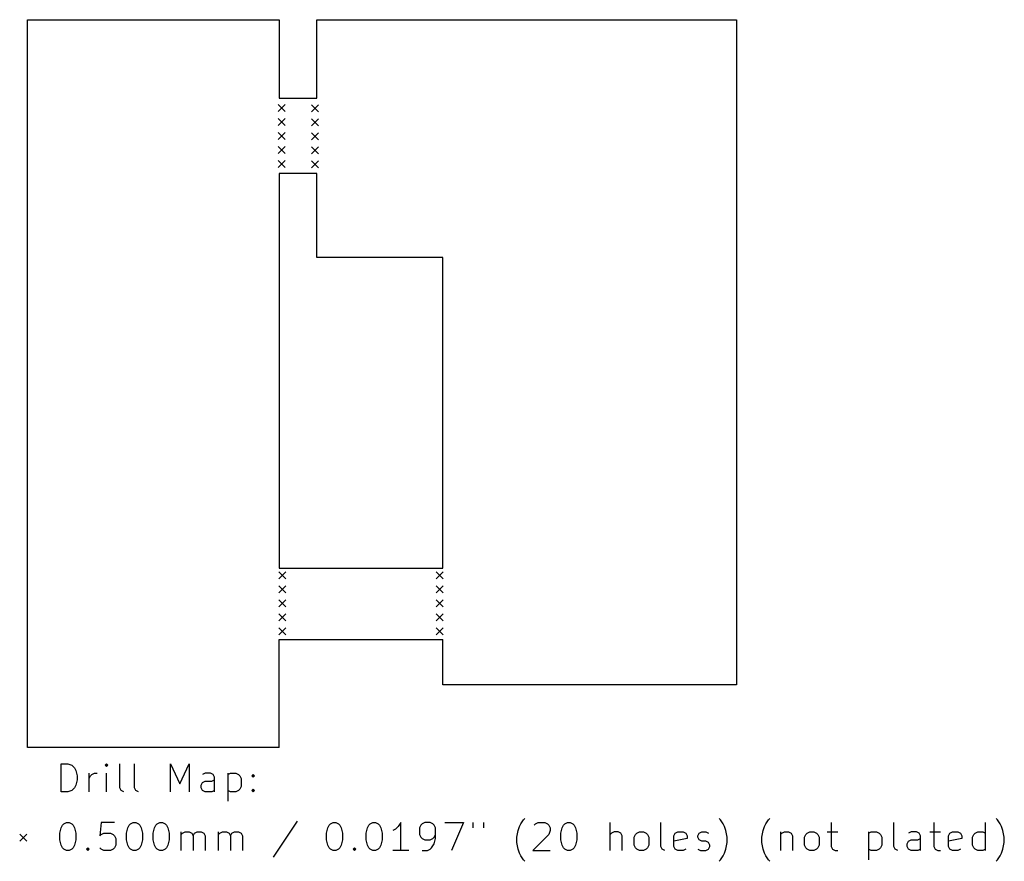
# Model space of a CAD drawing. Extents: x 3.49 to 6.26, y -4.38 to -2.01.
import ezdxf

# ---------------------------------------------------------------- set-up
doc = ezdxf.new("R2010")
doc.units = 0
doc.header["$MEASUREMENT"] = 0
doc.layers.add('BLACK', color=7, linetype='CONTINUOUS')

msp = doc.modelspace()

# ---------------------------------------------------------------- linework, layer by layer
at = {"layer": 'BLACK', "linetype": 'CONTINUOUS'}
for p, q in [((3.51181, -2.00787), (4.22047, -2.00787)), ((3.51181, -4.05512), (3.51181, -2.00787)), ((4.22047, -2.00787), (4.22047, -2.22835)), ((4.32677, -2.00787), (5.50787, -2.00787)), ((4.32677, -2.22835), (4.32677, -2.00787)), ((5.50787, -2.00787), (5.50787, -3.87894)), ((4.22047, -2.22835), (4.32677, -2.22835)), ((4.21752, -2.24606), (4.2372, -2.26575)), ((4.2372, -2.24606), (4.21752, -2.26575)), ((4.31201, -2.24705), (4.33169, -2.26673)), ((4.33169, -2.24705), (4.31201, -2.26673)), ((4.21752, -2.28543), (4.2372, -2.30512)), ((4.2372, -2.28543), (4.21752, -2.30512)), ((4.31201, -2.28642), (4.33169, -2.3061)), ((4.33169, -2.28642), (4.31201, -2.3061)), ((4.21752, -2.3248), (4.2372, -2.34449)), ((4.2372, -2.3248), (4.21752, -2.34449)), ((4.31201, -2.32579), (4.33169, -2.34547)), ((4.33169, -2.32579), (4.31201, -2.34547)), ((4.21752, -2.36417), (4.2372, -2.38386)), ((4.2372, -2.36417), (4.21752, -2.38386)), ((4.31201, -2.36516), (4.33169, -2.38484)), ((4.33169, -2.36516), (4.31201, -2.38484)), ((4.21752, -2.40354), (4.2372, -2.42323)), ((4.2372, -2.40354), (4.21752, -2.42323)), ((4.31201, -2.40453), (4.33169, -2.42421)), ((4.33169, -2.40453), (4.31201, -2.42421)), ((4.22047, -2.44094), (4.22047, -3.55118)), ((4.32677, -2.44094), (4.22047, -2.44094)), ((4.32677, -2.67717), (4.32677, -2.44094)), ((4.6811, -2.67717), (4.32677, -2.67717)), ((4.6811, -3.55118), (4.6811, -2.67717)), ((4.21949, -3.56102), (4.23917, -3.58071)), ((4.23917, -3.56102), (4.21949, -3.58071)), ((4.22047, -3.55118), (4.6811, -3.55118)), ((4.6624, -3.56102), (4.68209, -3.58071)), ((4.68209, -3.56102), (4.6624, -3.58071)), ((4.21949, -3.60039), (4.23917, -3.62008)), ((4.23917, -3.60039), (4.21949, -3.62008)), ((4.6624, -3.60039), (4.68209, -3.62008)), ((4.68209, -3.60039), (4.6624, -3.62008)), ((4.21949, -3.63976), (4.23917, -3.65945)), ((4.23917, -3.63976), (4.21949, -3.65945)), ((4.6624, -3.63976), (4.68209, -3.65945)), ((4.68209, -3.63976), (4.6624, -3.65945)), ((4.21949, -3.67913), (4.23917, -3.69882)), ((4.23917, -3.67913), (4.21949, -3.69882)), ((4.6624, -3.67913), (4.68209, -3.69882)), ((4.68209, -3.67913), (4.6624, -3.69882)), ((4.21949, -3.7185), (4.23917, -3.73819)), ((4.23917, -3.7185), (4.21949, -3.73819)), ((4.6624, -3.7185), (4.68209, -3.73819)), ((4.68209, -3.7185), (4.6624, -3.73819)), ((4.22047, -4.05512), (4.22047, -3.75197)), ((4.22047, -3.75197), (4.6811, -3.75197)), ((4.6811, -3.87894), (4.6811, -3.75197)), ((5.50787, -3.87894), (4.6811, -3.87894)), ((4.22047, -4.05512), (3.51181, -4.05512)), ((3.60733, -4.18013), (3.60733, -4.10139)), ((3.60733, -4.10139), (3.62608, -4.10139)), ((3.62608, -4.10139), (3.63733, -4.10514)), ((3.73481, -4.10139), (3.73106, -4.10514)), ((3.73856, -4.10514), (3.73481, -4.10139)), ((3.73481, -4.10139), (3.73481, -4.10889)), ((3.77231, -4.16888), (3.77231, -4.10139)), ((3.81355, -4.16888), (3.81355, -4.10139)), ((3.91479, -4.18013), (3.91479, -4.10139)), ((3.91479, -4.10139), (3.94104, -4.15763)), ((3.94104, -4.15763), (3.96729, -4.10139)), ((3.96729, -4.10139), (3.96729, -4.18013)), ((3.63733, -4.10514), (3.64483, -4.11264)), ((3.64483, -4.11264), (3.64858, -4.12013)), ((3.64858, -4.12013), (3.65232, -4.13513)), ((3.68607, -4.18013), (3.68607, -4.12763)), ((3.69357, -4.13138), (3.70107, -4.12763)), ((3.70107, -4.12763), (3.70857, -4.12763)), ((3.73106, -4.10514), (3.73481, -4.10889)), ((3.73481, -4.10889), (3.73856, -4.10514)), ((3.73481, -4.18013), (3.73481, -4.12763)), ((4.01228, -4.12763), (4.00478, -4.13138)), ((4.02728, -4.12763), (4.01228, -4.12763)), ((4.03478, -4.13138), (4.02728, -4.12763)), ((4.07602, -4.12763), (4.07602, -4.20637)), ((4.07602, -4.13138), (4.08352, -4.12763)), ((4.08352, -4.12763), (4.09852, -4.12763)), ((4.09852, -4.12763), (4.10602, -4.13138)), ((3.65232, -4.14638), (3.64858, -4.16138)), ((3.65232, -4.13513), (3.65232, -4.14638)), ((3.68607, -4.14263), (3.68982, -4.13513)), ((3.68982, -4.13513), (3.69357, -4.13138)), ((4.00103, -4.16138), (4.00478, -4.15388)), ((4.00478, -4.15388), (4.01228, -4.15013)), ((4.01228, -4.15013), (4.03103, -4.15013)), ((4.03103, -4.15013), (4.03853, -4.14638)), ((4.03853, -4.13888), (4.03478, -4.13138)), ((4.03853, -4.18013), (4.03853, -4.13888)), ((4.10602, -4.13138), (4.10977, -4.13513)), ((4.10977, -4.13513), (4.11352, -4.14263)), ((4.11352, -4.14263), (4.11352, -4.16513)), ((4.14351, -4.13513), (4.14726, -4.13138)), ((4.14726, -4.13888), (4.14351, -4.13513)), ((4.14726, -4.13138), (4.15101, -4.13513)), ((4.14726, -4.13138), (4.14726, -4.13888)), ((4.15101, -4.13513), (4.14726, -4.13888)), ((3.62608, -4.18013), (3.60733, -4.18013)), ((3.63733, -4.17638), (3.62608, -4.18013)), ((3.64483, -4.16888), (3.63733, -4.17638)), ((3.64858, -4.16138), (3.64483, -4.16888)), ((3.77606, -4.17638), (3.77231, -4.16888)), ((3.78356, -4.18013), (3.77606, -4.17638)), ((3.8173, -4.17638), (3.81355, -4.16888)), ((3.8248, -4.18013), (3.8173, -4.17638)), ((4.00103, -4.16888), (4.00103, -4.16138)), ((4.00478, -4.17638), (4.00103, -4.16888)), ((4.01228, -4.18013), (4.00478, -4.17638)), ((4.03103, -4.18013), (4.01228, -4.18013)), ((4.03853, -4.17638), (4.03103, -4.18013)), ((4.08352, -4.18013), (4.07602, -4.17638)), ((4.09852, -4.18013), (4.08352, -4.18013)), ((4.10602, -4.17638), (4.09852, -4.18013)), ((4.10977, -4.17263), (4.10602, -4.17638)), ((4.11352, -4.16513), (4.10977, -4.17263)), ((4.14351, -4.17638), (4.14726, -4.17263)), ((4.14726, -4.18013), (4.14351, -4.17638)), ((4.14726, -4.17263), (4.15101, -4.17638)), ((4.14726, -4.17263), (4.14726, -4.18013)), ((4.15101, -4.17638), (4.14726, -4.18013)), ((3.61483, -4.27049), (3.62233, -4.26674)), ((3.62233, -4.26674), (3.62983, -4.26674)), ((3.62983, -4.26674), (3.63733, -4.27049)), ((3.71982, -4.26674), (3.71607, -4.30424)), ((3.75731, -4.26674), (3.71982, -4.26674)), ((3.80231, -4.27049), (3.8098, -4.26674)), ((3.8098, -4.26674), (3.8173, -4.26674)), ((3.8173, -4.26674), (3.8248, -4.27049)), ((3.8773, -4.27049), (3.8848, -4.26674)), ((3.8848, -4.26674), (3.89229, -4.26674)), ((3.89229, -4.26674), (3.89979, -4.27049)), ((4.271, -4.26299), (4.20351, -4.36423)), ((4.36474, -4.27049), (4.37223, -4.26674)), ((4.37223, -4.26674), (4.37973, -4.26674)), ((4.37973, -4.26674), (4.38723, -4.27049)), ((4.47722, -4.27049), (4.48472, -4.26674)), ((4.48472, -4.26674), (4.49222, -4.26674)), ((4.49222, -4.26674), (4.49972, -4.27049)), ((4.56346, -4.26674), (4.55596, -4.27799)), ((4.56346, -4.34548), (4.56346, -4.26674)), ((4.63095, -4.26674), (4.62345, -4.27049)), ((4.64595, -4.26674), (4.63095, -4.26674)), ((4.65345, -4.27049), (4.64595, -4.26674)), ((4.6872, -4.26674), (4.73969, -4.26674)), ((4.73969, -4.26674), (4.70594, -4.34548)), ((4.76594, -4.26674), (4.76594, -4.28174)), ((4.79593, -4.26674), (4.79593, -4.28174)), ((4.90092, -4.27049), (4.90842, -4.25924)), ((4.90842, -4.25924), (4.91217, -4.25549)), ((4.94216, -4.27049), (4.94966, -4.26674)), ((4.94966, -4.26674), (4.96841, -4.26674)), ((4.96841, -4.26674), (4.97591, -4.27049)), ((5.02465, -4.27049), (5.03215, -4.26674)), ((5.03215, -4.26674), (5.03965, -4.26674)), ((5.03965, -4.26674), (5.04715, -4.27049)), ((5.15214, -4.34548), (5.15214, -4.26674)), ((5.29462, -4.33423), (5.29462, -4.26674)), ((5.46335, -4.25924), (5.4596, -4.25549)), ((5.47085, -4.27049), (5.46335, -4.25924)), ((5.59083, -4.27049), (5.59833, -4.25924)), ((5.59833, -4.25924), (5.60208, -4.25549)), ((5.77456, -4.26674), (5.77456, -4.33423)), ((5.95079, -4.33423), (5.95079, -4.26674)), ((6.06327, -4.26674), (6.06327, -4.33423)), ((6.20951, -4.34548), (6.20951, -4.26674)), ((6.24325, -4.25924), (6.2395, -4.25549)), ((6.25075, -4.27049), (6.24325, -4.25924)), ((3.60358, -4.29674), (3.60733, -4.28174)), ((3.60733, -4.28174), (3.61108, -4.27424)), ((3.61108, -4.27424), (3.61483, -4.27049)), ((3.63733, -4.27049), (3.64108, -4.27424)), ((3.64108, -4.27424), (3.64483, -4.28174)), ((3.64483, -4.28174), (3.64858, -4.29674)), ((3.79106, -4.29674), (3.79481, -4.28174)), ((3.79481, -4.28174), (3.79856, -4.27424)), ((3.79856, -4.27424), (3.80231, -4.27049)), ((3.8248, -4.27049), (3.82855, -4.27424)), ((3.82855, -4.27424), (3.8323, -4.28174)), ((3.8323, -4.28174), (3.83605, -4.29674)), ((3.86605, -4.29674), (3.8698, -4.28174)), ((3.8698, -4.28174), (3.87355, -4.27424)), ((3.87355, -4.27424), (3.8773, -4.27049)), ((3.89979, -4.27049), (3.90354, -4.27424)), ((3.90354, -4.27424), (3.90729, -4.28174)), ((3.90729, -4.28174), (3.91104, -4.29674)), ((3.94479, -4.34548), (3.94479, -4.29299)), ((3.94854, -4.29674), (3.95604, -4.29299)), ((3.95604, -4.29299), (3.96729, -4.29299)), ((3.96729, -4.29299), (3.97478, -4.29674)), ((3.98228, -4.29674), (3.98978, -4.29299)), ((3.98978, -4.29299), (4.00103, -4.29299)), ((4.00103, -4.29299), (4.00853, -4.29674)), ((4.04978, -4.34548), (4.04978, -4.29299)), ((4.05352, -4.29674), (4.06102, -4.29299)), ((4.06102, -4.29299), (4.07227, -4.29299)), ((4.07227, -4.29299), (4.07977, -4.29674)), ((4.08727, -4.29674), (4.09477, -4.29299)), ((4.09477, -4.29299), (4.10602, -4.29299)), ((4.10602, -4.29299), (4.11352, -4.29674)), ((4.35349, -4.29674), (4.35724, -4.28174)), ((4.35724, -4.28174), (4.36099, -4.27424)), ((4.36099, -4.27424), (4.36474, -4.27049)), ((4.38723, -4.27049), (4.39098, -4.27424)), ((4.39098, -4.27424), (4.39473, -4.28174)), ((4.39473, -4.28174), (4.39848, -4.29674)), ((4.46597, -4.29674), (4.46972, -4.28174)), ((4.46972, -4.28174), (4.47347, -4.27424)), ((4.47347, -4.27424), (4.47722, -4.27049)), ((4.49972, -4.27049), (4.50347, -4.27424)), ((4.50347, -4.27424), (4.50722, -4.28174)), ((4.50722, -4.28174), (4.51097, -4.29674)), ((4.54846, -4.28549), (4.54096, -4.28924)), ((4.55596, -4.27799), (4.54846, -4.28549)), ((4.6197, -4.27424), (4.61595, -4.28174)), ((4.61595, -4.28174), (4.61595, -4.30049)), ((4.62345, -4.27049), (4.6197, -4.27424)), ((4.6572, -4.27424), (4.65345, -4.27049)), ((4.66095, -4.28174), (4.6572, -4.27424)), ((4.66095, -4.31174), (4.66095, -4.28174)), ((4.88967, -4.30799), (4.89342, -4.28924)), ((4.89342, -4.28924), (4.89717, -4.27799)), ((4.89717, -4.27799), (4.90092, -4.27049)), ((4.93841, -4.27424), (4.94216, -4.27049)), ((4.97591, -4.27049), (4.97966, -4.27424)), ((4.97966, -4.27424), (4.98341, -4.28174)), ((4.98341, -4.28924), (4.97966, -4.30049)), ((4.98341, -4.28174), (4.98341, -4.28924)), ((5.0134, -4.29674), (5.01715, -4.28174)), ((5.01715, -4.28174), (5.0209, -4.27424)), ((5.0209, -4.27424), (5.02465, -4.27049)), ((5.04715, -4.27049), (5.0509, -4.27424)), ((5.0509, -4.27424), (5.05465, -4.28174)), ((5.05465, -4.28174), (5.0584, -4.29674)), ((5.16339, -4.29299), (5.15589, -4.29674)), ((5.17463, -4.29299), (5.16339, -4.29299)), ((5.18213, -4.29674), (5.17463, -4.29299)), ((5.22713, -4.29674), (5.23463, -4.29299)), ((5.23463, -4.29299), (5.24588, -4.29299)), ((5.24588, -4.29299), (5.25337, -4.29674)), ((5.33586, -4.29674), (5.34336, -4.29299)), ((5.34336, -4.29299), (5.35836, -4.29299)), ((5.35836, -4.29299), (5.36586, -4.29674)), ((5.40336, -4.29674), (5.41086, -4.29299)), ((5.41086, -4.29299), (5.4221, -4.29299)), ((5.4221, -4.29299), (5.4296, -4.29674)), ((5.4746, -4.27799), (5.47085, -4.27049)), ((5.47835, -4.28924), (5.4746, -4.27799)), ((5.4821, -4.30799), (5.47835, -4.28924)), ((5.57958, -4.30799), (5.58333, -4.28924)), ((5.58333, -4.28924), (5.58708, -4.27799)), ((5.58708, -4.27799), (5.59083, -4.27049)), ((5.63208, -4.29299), (5.63208, -4.34548)), ((5.63583, -4.29674), (5.64333, -4.29299)), ((5.64333, -4.29299), (5.65457, -4.29299)), ((5.65457, -4.29299), (5.66207, -4.29674)), ((5.70707, -4.29674), (5.71457, -4.29299)), ((5.71457, -4.29299), (5.72582, -4.29299)), ((5.72582, -4.29299), (5.73331, -4.29674)), ((5.76331, -4.29299), (5.79331, -4.29299)), ((5.87955, -4.29299), (5.87955, -4.37173)), ((5.87955, -4.29674), (5.88705, -4.29299)), ((5.88705, -4.29299), (5.90204, -4.29299)), ((5.90204, -4.29299), (5.90954, -4.29674)), ((5.99953, -4.29299), (5.99203, -4.29674)), ((6.01453, -4.29299), (5.99953, -4.29299)), ((6.02203, -4.29674), (6.01453, -4.29299)), ((6.05202, -4.29299), (6.08202, -4.29299)), ((6.10827, -4.29674), (6.11577, -4.29299)), ((6.11577, -4.29299), (6.13077, -4.29299)), ((6.13077, -4.29299), (6.13826, -4.29674)), ((6.17951, -4.29674), (6.18701, -4.29299)), ((6.18701, -4.29299), (6.20201, -4.29299)), ((6.20201, -4.29299), (6.20951, -4.29674)), ((6.2545, -4.27799), (6.25075, -4.27049)), ((6.25825, -4.28924), (6.2545, -4.27799)), ((6.262, -4.30799), (6.25825, -4.28924)), ((3.49016, -4.29921), (3.50984, -4.3189)), ((3.50984, -4.29921), (3.49016, -4.3189)), ((3.60358, -4.31549), (3.60358, -4.29674)), ((3.60733, -4.33048), (3.60358, -4.31549)), ((3.64858, -4.31549), (3.64483, -4.33048)), ((3.64858, -4.29674), (3.64858, -4.31549)), ((3.71607, -4.30424), (3.71982, -4.30049)), ((3.71982, -4.30049), (3.72732, -4.29674)), ((3.72732, -4.29674), (3.74606, -4.29674)), ((3.74606, -4.29674), (3.75356, -4.30049)), ((3.75356, -4.30049), (3.75731, -4.30424)), ((3.75731, -4.30424), (3.76106, -4.31174)), ((3.76106, -4.31174), (3.76106, -4.33048)), ((3.79106, -4.31549), (3.79106, -4.29674)), ((3.79481, -4.33048), (3.79106, -4.31549)), ((3.83605, -4.31549), (3.8323, -4.33048)), ((3.83605, -4.29674), (3.83605, -4.31549)), ((3.86605, -4.31549), (3.86605, -4.29674)), ((3.8698, -4.33048), (3.86605, -4.31549)), ((3.91104, -4.31549), (3.90729, -4.33048)), ((3.91104, -4.29674), (3.91104, -4.31549)), ((3.94479, -4.30049), (3.94854, -4.29674)), ((3.97478, -4.29674), (3.97853, -4.30424)), ((3.97853, -4.30424), (3.98228, -4.29674)), ((3.97853, -4.30424), (3.97853, -4.34548)), ((4.00853, -4.29674), (4.01228, -4.30424)), ((4.01228, -4.30424), (4.01228, -4.34548)), ((4.04978, -4.30049), (4.05352, -4.29674)), ((4.07977, -4.29674), (4.08352, -4.30424)), ((4.08352, -4.30424), (4.08727, -4.29674)), ((4.08352, -4.30424), (4.08352, -4.34548)), ((4.11352, -4.29674), (4.11727, -4.30424)), ((4.11727, -4.30424), (4.11727, -4.34548)), ((4.35349, -4.31549), (4.35349, -4.29674)), ((4.35724, -4.33048), (4.35349, -4.31549)), ((4.39848, -4.31549), (4.39473, -4.33048)), ((4.39848, -4.29674), (4.39848, -4.31549)), ((4.46597, -4.31549), (4.46597, -4.29674)), ((4.46972, -4.33048), (4.46597, -4.31549)), ((4.51097, -4.31549), (4.50722, -4.33048)), ((4.51097, -4.29674), (4.51097, -4.31549)), ((4.61595, -4.30049), (4.6197, -4.30799)), ((4.6197, -4.30799), (4.62345, -4.31174)), ((4.62345, -4.31174), (4.63095, -4.31549)), ((4.63095, -4.31549), (4.64595, -4.31549)), ((4.64595, -4.31549), (4.65345, -4.31174)), ((4.65345, -4.31174), (4.6572, -4.30799)), ((4.6572, -4.30799), (4.66095, -4.30049)), ((4.6572, -4.32673), (4.66095, -4.31174)), ((4.88967, -4.32298), (4.88967, -4.30799)), ((4.89342, -4.34173), (4.88967, -4.32298)), ((4.97966, -4.30049), (4.93466, -4.34548)), ((5.0134, -4.31549), (5.0134, -4.29674)), ((5.01715, -4.33048), (5.0134, -4.31549)), ((5.0584, -4.31549), (5.05465, -4.33048)), ((5.0584, -4.29674), (5.0584, -4.31549)), ((5.15589, -4.29674), (5.15214, -4.30049)), ((5.18588, -4.30424), (5.18213, -4.29674)), ((5.18588, -4.34548), (5.18588, -4.30424)), ((5.21963, -4.30799), (5.22338, -4.30049)), ((5.21963, -4.33048), (5.21963, -4.30799)), ((5.22338, -4.30049), (5.22713, -4.29674)), ((5.25337, -4.29674), (5.25712, -4.30049)), ((5.25712, -4.30049), (5.26087, -4.30799)), ((5.26087, -4.30799), (5.26087, -4.33048)), ((5.33211, -4.30424), (5.33586, -4.29674)), ((5.33211, -4.33423), (5.33211, -4.30424)), ((5.36961, -4.31174), (5.33211, -4.31924)), ((5.36586, -4.29674), (5.36961, -4.30424)), ((5.36961, -4.30424), (5.36961, -4.31174)), ((5.39961, -4.30424), (5.40336, -4.29674)), ((5.39961, -4.30799), (5.39961, -4.30424)), ((5.40336, -4.31549), (5.39961, -4.30799)), ((5.41086, -4.31924), (5.40336, -4.31549)), ((5.4221, -4.31924), (5.41086, -4.31924)), ((5.4296, -4.32298), (5.4221, -4.31924)), ((5.43335, -4.33048), (5.4296, -4.32298)), ((5.47835, -4.34173), (5.4821, -4.32298)), ((5.4821, -4.32298), (5.4821, -4.30799)), ((5.57958, -4.32298), (5.57958, -4.30799)), ((5.58333, -4.34173), (5.57958, -4.32298)), ((5.63208, -4.30049), (5.63583, -4.29674)), ((5.66207, -4.29674), (5.66582, -4.30424)), ((5.66582, -4.30424), (5.66582, -4.34548)), ((5.69957, -4.30799), (5.70332, -4.30049)), ((5.69957, -4.33048), (5.69957, -4.30799)), ((5.70332, -4.30049), (5.70707, -4.29674)), ((5.73331, -4.29674), (5.73706, -4.30049)), ((5.73706, -4.30049), (5.74081, -4.30799)), ((5.74081, -4.30799), (5.74081, -4.33048)), ((5.90954, -4.29674), (5.91329, -4.30049)), ((5.91329, -4.30049), (5.91704, -4.30799)), ((5.91704, -4.30799), (5.91704, -4.33048)), ((5.98828, -4.32673), (5.99203, -4.31924)), ((5.99203, -4.31924), (5.99953, -4.31549)), ((5.99953, -4.31549), (6.01828, -4.31549)), ((6.01828, -4.31549), (6.02578, -4.31174)), ((6.02578, -4.30424), (6.02203, -4.29674)), ((6.02578, -4.34548), (6.02578, -4.30424)), ((6.10452, -4.30424), (6.10827, -4.29674)), ((6.10452, -4.33423), (6.10452, -4.30424)), ((6.14201, -4.31174), (6.10452, -4.31924)), ((6.13826, -4.29674), (6.14201, -4.30424)), ((6.14201, -4.30424), (6.14201, -4.31174)), ((6.17201, -4.30799), (6.17576, -4.30049)), ((6.17201, -4.33048), (6.17201, -4.30799)), ((6.17576, -4.30049), (6.17951, -4.29674)), ((6.25825, -4.34173), (6.262, -4.32298)), ((6.262, -4.32298), (6.262, -4.30799)), ((3.61108, -4.33798), (3.60733, -4.33048)), ((3.61483, -4.34173), (3.61108, -4.33798)), ((3.62233, -4.34548), (3.61483, -4.34173)), ((3.62983, -4.34548), (3.62233, -4.34548)), ((3.63733, -4.34173), (3.62983, -4.34548)), ((3.64108, -4.33798), (3.63733, -4.34173)), ((3.64483, -4.33048), (3.64108, -4.33798)), ((3.67857, -4.34173), (3.68232, -4.33798)), ((3.68232, -4.34548), (3.67857, -4.34173)), ((3.68232, -4.33798), (3.68607, -4.34173)), ((3.68232, -4.33798), (3.68232, -4.34548)), ((3.68607, -4.34173), (3.68232, -4.34548)), ((3.71982, -4.34173), (3.71607, -4.33798)), ((3.72732, -4.34548), (3.71982, -4.34173)), ((3.74606, -4.34548), (3.72732, -4.34548)), ((3.75356, -4.34173), (3.74606, -4.34548)), ((3.75731, -4.33798), (3.75356, -4.34173)), ((3.76106, -4.33048), (3.75731, -4.33798)), ((3.79856, -4.33798), (3.79481, -4.33048)), ((3.80231, -4.34173), (3.79856, -4.33798)), ((3.8098, -4.34548), (3.80231, -4.34173)), ((3.8173, -4.34548), (3.8098, -4.34548)), ((3.8248, -4.34173), (3.8173, -4.34548)), ((3.82855, -4.33798), (3.8248, -4.34173)), ((3.8323, -4.33048), (3.82855, -4.33798)), ((3.87355, -4.33798), (3.8698, -4.33048)), ((3.8773, -4.34173), (3.87355, -4.33798)), ((3.8848, -4.34548), (3.8773, -4.34173)), ((3.89229, -4.34548), (3.8848, -4.34548)), ((3.89979, -4.34173), (3.89229, -4.34548)), ((3.90354, -4.33798), (3.89979, -4.34173)), ((3.90729, -4.33048), (3.90354, -4.33798)), ((4.36099, -4.33798), (4.35724, -4.33048)), ((4.36474, -4.34173), (4.36099, -4.33798)), ((4.37223, -4.34548), (4.36474, -4.34173)), ((4.37973, -4.34548), (4.37223, -4.34548)), ((4.38723, -4.34173), (4.37973, -4.34548)), ((4.39098, -4.33798), (4.38723, -4.34173)), ((4.39473, -4.33048), (4.39098, -4.33798)), ((4.42848, -4.34173), (4.43223, -4.33798)), ((4.43223, -4.34548), (4.42848, -4.34173)), ((4.43223, -4.33798), (4.43598, -4.34173)), ((4.43223, -4.33798), (4.43223, -4.34548)), ((4.43598, -4.34173), (4.43223, -4.34548)), ((4.47347, -4.33798), (4.46972, -4.33048)), ((4.47722, -4.34173), (4.47347, -4.33798)), ((4.48472, -4.34548), (4.47722, -4.34173)), ((4.49222, -4.34548), (4.48472, -4.34548)), ((4.49972, -4.34173), (4.49222, -4.34548)), ((4.50347, -4.33798), (4.49972, -4.34173)), ((4.50722, -4.33048), (4.50347, -4.33798)), ((4.58596, -4.34548), (4.54096, -4.34548)), ((4.62345, -4.34548), (4.63845, -4.34548)), ((4.63845, -4.34548), (4.64595, -4.34173)), ((4.64595, -4.34173), (4.6497, -4.33798)), ((4.6497, -4.33798), (4.6572, -4.32673)), ((4.89717, -4.35298), (4.89342, -4.34173)), ((4.93466, -4.34548), (4.98341, -4.34548)), ((5.0209, -4.33798), (5.01715, -4.33048)), ((5.02465, -4.34173), (5.0209, -4.33798)), ((5.03215, -4.34548), (5.02465, -4.34173)), ((5.03965, -4.34548), (5.03215, -4.34548)), ((5.04715, -4.34173), (5.03965, -4.34548)), ((5.0509, -4.33798), (5.04715, -4.34173)), ((5.05465, -4.33048), (5.0509, -4.33798)), ((5.22338, -4.33798), (5.21963, -4.33048)), ((5.22713, -4.34173), (5.22338, -4.33798)), ((5.23463, -4.34548), (5.22713, -4.34173)), ((5.24588, -4.34548), (5.23463, -4.34548)), ((5.25337, -4.34173), (5.24588, -4.34548)), ((5.25712, -4.33798), (5.25337, -4.34173)), ((5.26087, -4.33048), (5.25712, -4.33798)), ((5.29837, -4.34173), (5.29462, -4.33423)), ((5.30587, -4.34548), (5.29837, -4.34173)), ((5.33586, -4.34173), (5.33211, -4.33423)), ((5.34336, -4.34548), (5.33586, -4.34173)), ((5.35836, -4.34548), (5.34336, -4.34548)), ((5.36586, -4.34173), (5.35836, -4.34548)), ((5.39961, -4.34173), (5.40711, -4.34548)), ((5.40711, -4.34548), (5.4221, -4.34548)), ((5.4221, -4.34548), (5.4296, -4.34173)), ((5.4296, -4.34173), (5.43335, -4.33423)), ((5.43335, -4.33423), (5.43335, -4.33048)), ((5.4746, -4.35298), (5.47835, -4.34173)), ((5.58708, -4.35298), (5.58333, -4.34173)), ((5.70332, -4.33798), (5.69957, -4.33048)), ((5.70707, -4.34173), (5.70332, -4.33798)), ((5.71457, -4.34548), (5.70707, -4.34173)), ((5.72582, -4.34548), (5.71457, -4.34548)), ((5.73331, -4.34173), (5.72582, -4.34548)), ((5.73706, -4.33798), (5.73331, -4.34173)), ((5.74081, -4.33048), (5.73706, -4.33798)), ((5.77456, -4.33423), (5.77831, -4.34173)), ((5.77831, -4.34173), (5.78581, -4.34548)), ((5.78581, -4.34548), (5.79331, -4.34548)), ((5.88705, -4.34548), (5.87955, -4.34173)), ((5.90204, -4.34548), (5.88705, -4.34548)), ((5.90954, -4.34173), (5.90204, -4.34548)), ((5.91329, -4.33798), (5.90954, -4.34173)), ((5.91704, -4.33048), (5.91329, -4.33798)), ((5.95454, -4.34173), (5.95079, -4.33423)), ((5.96204, -4.34548), (5.95454, -4.34173)), ((5.98828, -4.33423), (5.98828, -4.32673)), ((5.99203, -4.34173), (5.98828, -4.33423)), ((5.99953, -4.34548), (5.99203, -4.34173)), ((6.01828, -4.34548), (5.99953, -4.34548)), ((6.02578, -4.34173), (6.01828, -4.34548)), ((6.06327, -4.33423), (6.06702, -4.34173)), ((6.06702, -4.34173), (6.07452, -4.34548)), ((6.07452, -4.34548), (6.08202, -4.34548)), ((6.10827, -4.34173), (6.10452, -4.33423)), ((6.11577, -4.34548), (6.10827, -4.34173)), ((6.13077, -4.34548), (6.11577, -4.34548)), ((6.13826, -4.34173), (6.13077, -4.34548)), ((6.17576, -4.33798), (6.17201, -4.33048)), ((6.17951, -4.34173), (6.17576, -4.33798)), ((6.18701, -4.34548), (6.17951, -4.34173)), ((6.20201, -4.34548), (6.18701, -4.34548)), ((6.20951, -4.34173), (6.20201, -4.34548)), ((6.2545, -4.35298), (6.25825, -4.34173)), ((4.90092, -4.36048), (4.89717, -4.35298)), ((4.90842, -4.37173), (4.90092, -4.36048)), ((4.91217, -4.37548), (4.90842, -4.37173)), ((5.4596, -4.37548), (5.46335, -4.37173)), ((5.46335, -4.37173), (5.47085, -4.36048)), ((5.47085, -4.36048), (5.4746, -4.35298)), ((5.59083, -4.36048), (5.58708, -4.35298)), ((5.59833, -4.37173), (5.59083, -4.36048)), ((5.60208, -4.37548), (5.59833, -4.37173)), ((6.2395, -4.37548), (6.24325, -4.37173)), ((6.24325, -4.37173), (6.25075, -4.36048)), ((6.25075, -4.36048), (6.2545, -4.35298))]:
    msp.add_line(p, q, dxfattribs=at)

doc.saveas('drawing.dxf')
